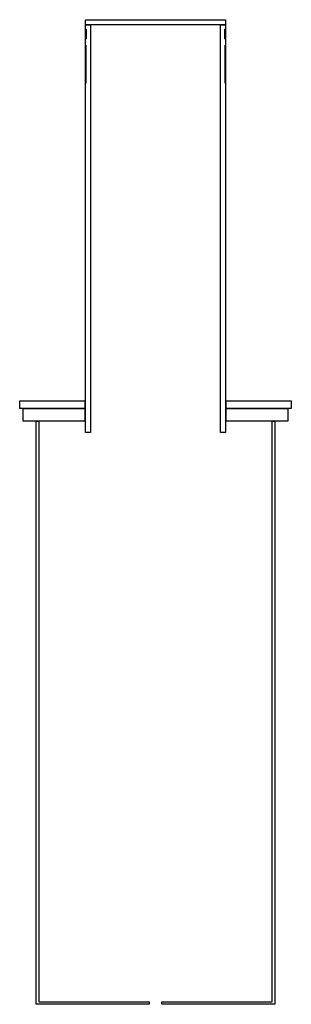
# Model space of a CAD drawing. Header units: millimetres. Extents: x -214 to 20208, y -950 to 3920.
# Tile 3 of 4: x 15786 to 16214, y -950 to 600. Entities that reach past the tile are written whole.
import ezdxf

# ---------------------------------------------------------------- set-up
doc = ezdxf.new("R2010")
doc.units = ezdxf.units.MM
doc.layers.add('A-A', color=7, linetype='Continuous')

msp = doc.modelspace()

# ---------------------------------------------------------------- linework, layer by layer
at = {"layer": 'A-A'}
for points in [[(16110, 600), (16110, 592), (15890, 592), (15890, 600), (16110, 600)], [(15890, -50), (15890, 500), (15890.4, 500), (15890.4, 560), (15890, 560), (15890, 570), (15891, 570), (15891, 585), (15890, 585), (15890, 592), (15898, 592), (15898, -50), (15890, -50)], [(16110, 500), (16110, -50), (16102, -50), (16102, 592), (16110, 592), (16110, 585), (16109, 585), (16109, 570), (16110, 570), (16110, 560), (16109.6, 560), (16109.6, 500), (16110, 500)], [(15890, 570), (15890, 585), (15891, 585), (15891, 570), (15890, 570)], [(16110, 585), (16110, 570), (16109, 570), (16109, 585), (16110, 585)], [(15890, 500), (15890, 560), (15890.4, 560), (15890.4, 500), (15890, 500)], [(16110, 560), (16110, 500), (16109.6, 500), (16109.6, 560), (16110, 560)], [(15889, -12), (15786.5, -12), (15786.5, 0), (15889, 0), (15889, -12)], [(16213.5, -12), (16111, -12), (16111, 0), (16213.5, 0), (16213.5, -12)], [(15792, -32), (15792, -12), (15889, -12), (15889, -32), (15792, -32)], [(16208, -12), (16208, -32), (16111, -32), (16111, -12), (16208, -12)], [(15812.5, -950), (15812.5, -32), (15816.5, -32), (15816.5, -946), (15990, -946), (15990, -950), (15812.5, -950)], [(16187.5, -32), (16187.5, -950), (16010, -950), (16010, -946), (16183.5, -946), (16183.5, -32), (16187.5, -32)]]:
    msp.add_lwpolyline(points, dxfattribs=at)

doc.saveas('drawing.dxf')
